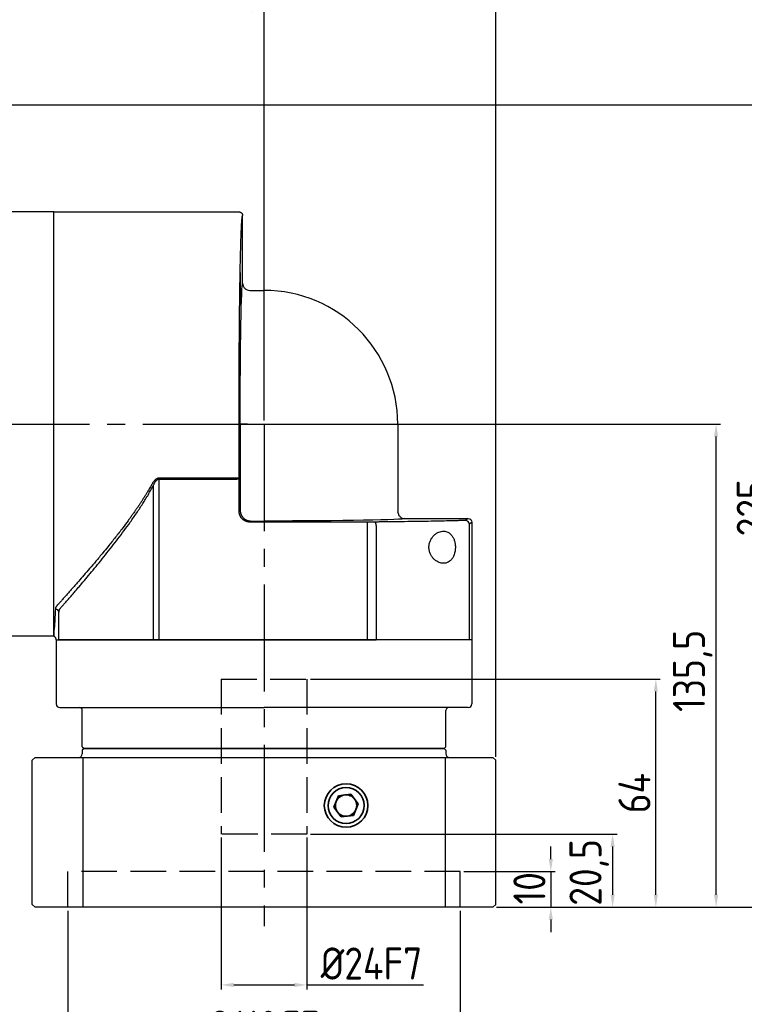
# Model space of a CAD drawing. Header units: millimetres. Extents: x -16 to 1014, y 0 to 717.
# Tile 13 of 15: x 499 to 702, y 299 to 576. Entities that reach past the tile are written whole.
import ezdxf

# ---------------------------------------------------------------- set-up
doc = ezdxf.new("R2010")
doc.units = ezdxf.units.MM
doc.header["$LTSCALE"] = 2.5
doc.header["$PDSIZE"] = -5
doc.linetypes.add('JIS_02_4.0', pattern=[5.5, 4, -1.5])
doc.linetypes.add('点画线', pattern=[18, 12, -2, 2, -2])
doc.layers.get('0').update_dxf_attribs({"lineweight": 35})
doc.layers.add('7中心线层', color=7, linetype='点画线')
doc.layers.add('标注线', color=7, linetype='Continuous')
for name, color, linetype, lineweight in [('中心线01', 7, 'JIS_02_4.0', 0), ('尺寸线层', 3, 'Continuous', 18), ('粗实线', 7, 'Continuous', 30)]:
    doc.layers.add(name, color=color, linetype=linetype, lineweight=lineweight)
doc.styles.add('工程字', font='gbenor.shx', dxfattribs={"bigfont": 'gbcbig.shx'})
doc.dimstyles.new('ISO-25', dxfattribs={"dimtxt": 9, "dimasz": 3.5, "dimexe": 1.25, "dimexo": 1, "dimgap": 1.5, "dimtad": 1, "dimtxsty": '工程字', "dimcen": 2, "dimadec": 0, "dimazin": 0, "dimtfac": 1, "dimtmove": 0, "dimatfit": 3, "dimfxl": 1, "dimarcsym": 0})

# ---------------------------------------------------------------- blocks, each defined once
blk = doc.blocks.new('*D17')
at = {"layer": 'Defpoints', "color": 0, "ltscale": 2.5}
for p in [(358.04, 594.82), (358.04, 511.16), (632.54, 367.86)]:
    blk.add_point(p, dxfattribs=at)
at = {"layer": '尺寸线层', "color": 0, "lineweight": -2}
for p, q in [((358.04, 512.16), (358.04, 596.07)), ((629.04, 594.82), (361.54, 594.82)), ((632.54, 368.86), (632.54, 596.07))]:
    blk.add_line(p, q, dxfattribs=at)
at = {"layer": '尺寸线层', "color": 0, "ltscale": 2.5}
for points in [[(361.54, 595.4), (361.54, 594.23), (358.04, 594.82)], [(629.04, 594.23), (629.04, 595.4), (632.54, 594.82)]]:
    blk.add_solid(points, dxfattribs=at)
at = {"layer": '尺寸线层', "color": 0, "ltscale": 2.5, "insert": (495.29, 601.38), "char_height": 9, "attachment_point": 5, "style": '工程字'}
blk.add_mtext('274,5', dxfattribs=at)
blk = doc.blocks.new('*D23')
at = {"layer": 'Defpoints', "color": 0, "ltscale": 2.5}
for p in [(567.54, 578.23), (406.04, 550.86), (567.54, 462.16)]:
    blk.add_point(p, dxfattribs=at)
at = {"layer": '尺寸线层', "color": 0, "lineweight": -2}
for p, q in [((406.04, 551.86), (406.04, 579.48)), ((409.54, 578.23), (564.04, 578.23)), ((567.54, 463.16), (567.54, 579.48))]:
    blk.add_line(p, q, dxfattribs=at)
at = {"layer": '尺寸线层', "color": 0, "ltscale": 2.5}
for points in [[(409.54, 578.81), (409.54, 577.64), (406.04, 578.23)], [(564.04, 577.64), (564.04, 578.81), (567.54, 578.23)]]:
    blk.add_solid(points, dxfattribs=at)
at = {"layer": '尺寸线层', "color": 0, "ltscale": 2.5, "insert": (486.79, 584.79), "char_height": 9, "attachment_point": 5, "style": '工程字'}
blk.add_mtext('161,5', dxfattribs=at)
blk = doc.blocks.new('*D26')
at = {"layer": 'Defpoints', "color": 0, "ltscale": 2.5}
for p in [(555.54, 347.16), (579.54, 347.16), (579.54, 304.86)]:
    blk.add_point(p, dxfattribs=at)
at = {"layer": '尺寸线层', "color": 0, "lineweight": -2}
for p, q in [((555.54, 346.16), (555.54, 303.61)), ((579.54, 346.16), (579.54, 303.61)), ((559.04, 304.86), (576.04, 304.86)), ((579.54, 304.86), (612.29, 304.86))]:
    blk.add_line(p, q, dxfattribs=at)
at = {"layer": '尺寸线层', "color": 0, "ltscale": 2.5}
for points in [[(559.04, 305.44), (559.04, 304.27), (555.54, 304.86)], [(576.04, 304.27), (576.04, 305.44), (579.54, 304.86)]]:
    blk.add_solid(points, dxfattribs=at)
at = {"layer": '尺寸线层', "color": 0, "ltscale": 2.5, "insert": (597.67, 310.86), "char_height": 9, "attachment_point": 5, "style": '工程字'}
blk.add_mtext('%%c24F7', dxfattribs=at)
blk = doc.blocks.new('*D27')
at = {"layer": 'Defpoints', "color": 0, "ltscale": 2.5}
for p in [(512.54, 326.66), (622.54, 326.66), (622.54, 287.11)]:
    blk.add_point(p, dxfattribs=at)
at = {"layer": '尺寸线层', "color": 0, "lineweight": -2}
for p, q in [((512.54, 325.66), (512.54, 285.86)), ((622.54, 325.66), (622.54, 285.86)), ((516.04, 287.11), (619.04, 287.11))]:
    blk.add_line(p, q, dxfattribs=at)
at = {"layer": '尺寸线层', "color": 0, "ltscale": 2.5}
for points in [[(516.04, 287.7), (516.04, 286.53), (512.54, 287.11)], [(619.04, 286.53), (619.04, 287.7), (622.54, 287.11)]]:
    blk.add_solid(points, dxfattribs=at)
at = {"layer": '尺寸线层', "color": 0, "ltscale": 2.5, "insert": (567.54, 293.11), "char_height": 9, "attachment_point": 5, "style": '工程字'}
blk.add_mtext('%%c110G7', dxfattribs=at)
blk = doc.blocks.new('*D28')
at = {"layer": 'Defpoints', "color": 0, "ltscale": 2.5}
for p in [(622.54, 336.66), (631.73, 326.66), (647.97, 326.66)]:
    blk.add_point(p, dxfattribs=at)
at = {"layer": '尺寸线层', "color": 0, "lineweight": -2}
for p, q in [((647.97, 340.16), (647.97, 343.66)), ((623.54, 336.66), (649.22, 336.66)), ((647.97, 336.66), (647.97, 326.66)), ((632.73, 326.66), (649.22, 326.66)), ((647.97, 323.16), (647.97, 319.66))]:
    blk.add_line(p, q, dxfattribs=at)
at = {"layer": '尺寸线层', "color": 0, "ltscale": 2.5}
for points in [[(647.39, 340.16), (648.55, 340.16), (647.97, 336.66)], [(648.55, 323.16), (647.39, 323.16), (647.97, 326.66)]]:
    blk.add_solid(points, dxfattribs=at)
at = {"layer": '尺寸线层', "color": 0, "ltscale": 2.5, "insert": (641.97, 331.96), "char_height": 9, "attachment_point": 5, "rotation": 90, "style": '工程字'}
blk.add_mtext('10', dxfattribs=at)
blk = doc.blocks.new('*D29')
at = {"layer": 'Defpoints', "color": 0, "ltscale": 2.5}
for p in [(579.54, 347.16), (631.73, 326.66), (665.31, 326.66)]:
    blk.add_point(p, dxfattribs=at)
at = {"layer": '尺寸线层', "color": 0, "lineweight": -2}
for p, q in [((580.54, 347.16), (666.56, 347.16)), ((665.31, 343.66), (665.31, 330.16)), ((632.73, 326.66), (666.56, 326.66))]:
    blk.add_line(p, q, dxfattribs=at)
at = {"layer": '尺寸线层', "color": 0, "ltscale": 2.5}
for points in [[(665.89, 343.66), (664.73, 343.66), (665.31, 347.16)], [(664.73, 330.16), (665.89, 330.16), (665.31, 326.66)]]:
    blk.add_solid(points, dxfattribs=at)
at = {"layer": '尺寸线层', "color": 0, "ltscale": 2.5, "insert": (658.75, 336.41), "char_height": 9, "attachment_point": 5, "rotation": 90, "style": '工程字'}
blk.add_mtext('20,5', dxfattribs=at)
blk = doc.blocks.new('*D30')
at = {"layer": 'Defpoints', "color": 0, "ltscale": 2.5}
for p in [(579.54, 390.66), (677.43, 390.66), (631.73, 326.66)]:
    blk.add_point(p, dxfattribs=at)
at = {"layer": '尺寸线层', "color": 0, "lineweight": -2}
for p, q in [((580.54, 390.66), (678.68, 390.66)), ((677.43, 330.16), (677.43, 387.16)), ((632.73, 326.66), (678.68, 326.66))]:
    blk.add_line(p, q, dxfattribs=at)
at = {"layer": '尺寸线层', "color": 0, "ltscale": 2.5}
for points in [[(678.01, 387.16), (676.84, 387.16), (677.43, 390.66)], [(676.84, 330.16), (678.01, 330.16), (677.43, 326.66)]]:
    blk.add_solid(points, dxfattribs=at)
at = {"layer": '尺寸线层', "color": 0, "ltscale": 2.5, "insert": (671.43, 358.66), "char_height": 9, "attachment_point": 5, "rotation": 90, "style": '工程字'}
blk.add_mtext('64', dxfattribs=at)
blk = doc.blocks.new('*D31')
at = {"layer": 'Defpoints', "color": 0, "ltscale": 2.5}
for p in [(567.54, 462.16), (694.34, 462.16), (631.73, 326.66)]:
    blk.add_point(p, dxfattribs=at)
at = {"layer": '尺寸线层', "color": 0, "lineweight": -2}
for p, q in [((568.54, 462.16), (695.59, 462.16)), ((694.34, 330.16), (694.34, 458.66)), ((632.73, 326.66), (695.59, 326.66))]:
    blk.add_line(p, q, dxfattribs=at)
at = {"layer": '尺寸线层', "color": 0, "ltscale": 2.5}
for points in [[(694.92, 458.66), (693.75, 458.66), (694.34, 462.16)], [(693.75, 330.16), (694.92, 330.16), (694.34, 326.66)]]:
    blk.add_solid(points, dxfattribs=at)
at = {"layer": '尺寸线层', "color": 0, "ltscale": 2.5, "insert": (687.78, 392.94), "char_height": 9, "attachment_point": 5, "rotation": 90, "style": '工程字'}
blk.add_mtext('135,5', dxfattribs=at)
blk = doc.blocks.new('*D32')
at = {"layer": 'Defpoints', "color": 0, "ltscale": 2.5}
for p in [(405.24, 551.66), (710.6, 551.66), (631.73, 326.66)]:
    blk.add_point(p, dxfattribs=at)
at = {"layer": '尺寸线层', "color": 0, "lineweight": -2}
for p, q in [((406.24, 551.66), (711.85, 551.66)), ((710.6, 330.16), (710.6, 548.16)), ((632.73, 326.66), (711.85, 326.66))]:
    blk.add_line(p, q, dxfattribs=at)
at = {"layer": '尺寸线层', "color": 0, "ltscale": 2.5}
for points in [[(711.18, 548.16), (710.01, 548.16), (710.6, 551.66)], [(710.01, 330.16), (711.18, 330.16), (710.6, 326.66)]]:
    blk.add_solid(points, dxfattribs=at)
at = {"layer": '尺寸线层', "color": 0, "ltscale": 2.5, "insert": (704.6, 438.69), "char_height": 9, "attachment_point": 5, "rotation": 90, "style": '工程字'}
blk.add_mtext('225', dxfattribs=at)
blk = doc.blocks.new('110DL1')
at = {"linetype": 'Continuous', "lineweight": 30}
for p, q in [((0, 0), (52, 0)), ((0, -117.97), (0, 0)), ((53, -1.25), (53, -1)), ((53, -20), (53, -10.25)), ((54.26, -21.83), (54.97, -22.04)), ((55, -22), (59, -22)), ((96.5, -59.5), (96.5, -84)), ((96.46, -84.03), (96.67, -84.74)), ((98.5, -86), (116.29, -86)), ((117.29, -87), (117.29, -120)), ((0.71, -120), (1.48, -120)), ((1.48, -120), (1.87, -120)), ((1.87, -120), (27.96, -120)), ((27.96, -120), (29.49, -120)), ((29.49, -120), (88.05, -120)), ((88.05, -120), (90.47, -120)), ((115.91, -120), (90.47, -120)), ((116.53, -120), (115.91, -120)), ((117.29, -120), (116.53, -120))]:
    blk.add_line(p, q, dxfattribs=at)
at = {"linetype": 'Continuous', "lineweight": 25}
for p, q in [((54.97, -22.06), (55, -22)), ((55, -22), (54.97, -22.06)), ((52.31, -59.5), (52.31, -83.69)), ((54.31, -59.5), (52.31, -59.5)), ((54.31, -59.5), (59, -59.5)), ((59, -59.5), (96.5, -59.5)), ((27.89, -76.89), (27.89, -120)), ((51.01, -74.67), (29.49, -74.67)), ((29.49, -74.93), (29.49, -74.67)), ((29.49, -74.93), (29.49, -120)), ((29.49, -74.93), (51.01, -74.93)), ((52.01, -83.99), (52.01, -74.67)), ((52.31, -83.69), (52.01, -83.99)), ((96.5, -84), (96.44, -84.03)), ((96.44, -84.03), (96.5, -84)), ((55.01, -86.99), (55.31, -86.69)), ((88.05, -86.99), (55.01, -86.99)), ((55.31, -86.69), (59, -86.69)), ((88.05, -87.99), (88.05, -86.99)), ((88.05, -120), (88.05, -87.99)), ((90.47, -87.98), (90.47, -120)), ((116.29, -86), (115.53, -86.51)), ((116.53, -87.51), (117.29, -87)), ((116.53, -87.51), (116.53, -120)), ((1.48, -120), (1.48, -112.28))]:
    blk.add_line(p, q, dxfattribs=at)
at = {"linetype": 'Continuous', "lineweight": 25, "flags": 128}
blk.add_lwpolyline([(90.47, -87.98), (90.46, -87.78), (90.43, -87.6), (90.38, -87.43), (90.32, -87.28), (90.25, -87.15), (90.17, -87.06), (90.08, -87), (89.98, -86.98)], dxfattribs=at)
at = {"linetype": 'Continuous', "lineweight": 30}
blk.add_arc((59, -59.5), 37.5, 0, 90, dxfattribs=at)
at = {"linetype": 'Continuous', "lineweight": 25}
for centre, radius, start, end in [((115.53, -87.51), 1, 0.0252, 89.9639), ((0.53, -112.36), 0.957, 5.0104, 92.772)]:
    blk.add_arc(centre, radius, start, end, dxfattribs=at)
at = {"linetype": 'Continuous', "lineweight": 30, "extrusion": (0, 0, -1)}
blk.add_ellipse((53, -5.75), major_axis=(0, 4.5), ratio=0.017455, start_param=3.141593, end_param=6.283185, dxfattribs=at)
at = {"linetype": 'Continuous', "lineweight": 25, "extrusion": (0, 0, -1)}
for centre in [(52.34, -21.49), (52.06, -59.5)]:
    blk.add_ellipse(centre, major_axis=(0, 4.5), ratio=0.017455, dxfattribs=at)
for centre, major_axis, start_param, end_param in [((53, -59.5), (0, 39.5), 4.712389, 6.282302), ((59, -86), (-39.5, 0), 3.142476, 4.712389), ((88.05, -86.92), (-4, 0), 4.207028, 4.712389), ((111.53, -86.51), (-4, 0), 3.167773, 3.645818)]:
    blk.add_ellipse(centre, major_axis=major_axis, ratio=0.017455, start_param=start_param, end_param=end_param, dxfattribs=at)
at = {"linetype": 'Continuous', "lineweight": 30, "extrusion": (-2.17981e-22, 3.0756e-12, -1)}
blk.add_ellipse((116.29, -87), major_axis=(-0.832, -0.555), ratio=0.999505, start_param=2.158969, end_param=3.729308, dxfattribs=at)
at = {"linetype": 'Continuous', "lineweight": 25}
for points, knots in [([(52.01, -74.67), (52.01, -74.43), (52.01, -73.95), (52.01, -73.22), (52, -72.5), (52, -71.77), (52, -71.04), (52, -70.31), (51.99, -69.58), (51.99, -68.84), (51.99, -67.25), (51.98, -64.78), (51.98, -61.44), (51.98, -58.08), (51.98, -54.73), (51.99, -51.4), (52, -46.99), (52.03, -41.58), (52.07, -35.31), (52.12, -29.36), (52.19, -23.81), (52.26, -18.73), (52.35, -14.18), (52.45, -10.22), (52.53, -7.47), (52.6, -5.61), (52.66, -4.39), (52.71, -3.35), (52.77, -2.49), (52.83, -1.83), (52.87, -1.45), (52.91, -1.24), (52.93, -1.13), (52.95, -1.06), (52.98, -1.01), (52.99, -1), (53, -1)], [0, 0, 0, 0, 0.006951, 0.013898, 0.020843, 0.027786, 0.034728, 0.041671, 0.048616, 0.055564, 0.062516, 0.093768, 0.125024, 0.156275, 0.187532, 0.218783, 0.25004, 0.312523, 0.375006, 0.43749, 0.499975, 0.562461, 0.624949, 0.687437, 0.749926, 0.781181, 0.812442, 0.843698, 0.874959, 0.906214, 0.937476, 0.949986, 0.962487, 0.974986, 0.987488, 1, 1, 1, 1]), ([(27.49, -76.46), (27.37, -76.66), (27.14, -77.07), (26.78, -77.69), (26.4, -78.34), (26, -79), (25.58, -79.68), (25.13, -80.38), (24.67, -81.1), (24.19, -81.84), (23.68, -82.59), (23.16, -83.37), (22.61, -84.15), (22.04, -84.96), (21.46, -85.78), (20.56, -87), (19.19, -88.84), (17.31, -91.27), (15.45, -93.59), (13.62, -95.83), (11.89, -97.89), (10.11, -99.99), (8.49, -101.86), (7.19, -103.36), (6.15, -104.54), (5.32, -105.48), (4.52, -106.37), (3.76, -107.24), (3.02, -108.06), (2.31, -108.85), (1.64, -109.6), (1.2, -110.08), (0.99, -110.32)], [0, 0, 0, 0, 0.013994, 0.028581, 0.043761, 0.059537, 0.075908, 0.092876, 0.110441, 0.128604, 0.147366, 0.166727, 0.186688, 0.20725, 0.228412, 0.250175, 0.303131, 0.374795, 0.449072, 0.500116, 0.569691, 0.634517, 0.694601, 0.749953, 0.783202, 0.815873, 0.847971, 0.879499, 0.910462, 0.940863, 0.970708, 1, 1, 1, 1]), ([(1.87, -111.17), (1.98, -111.04), (2.2, -110.79), (2.54, -110.4), (2.88, -110.01), (3.23, -109.61), (3.59, -109.21), (3.95, -108.79), (4.31, -108.37), (4.68, -107.95), (5.05, -107.52), (5.43, -107.08), (5.82, -106.63), (6.21, -106.18), (6.6, -105.72), (7, -105.26), (7.4, -104.78), (8.19, -103.86), (9.39, -102.43), (11.04, -100.45), (12.75, -98.37), (14.49, -96.2), (16.26, -93.97), (18.02, -91.69), (19.75, -89.39), (21.2, -87.39), (22.37, -85.72), (23.27, -84.41), (24.14, -83.11), (24.98, -81.82), (25.78, -80.54), (26.54, -79.27), (27.27, -78.01), (27.73, -77.16), (27.96, -76.74)], [0, 0, 0, 0, 0.015364, 0.030759, 0.046186, 0.061644, 0.077137, 0.092664, 0.108226, 0.123826, 0.139463, 0.155139, 0.170854, 0.186611, 0.202409, 0.218251, 0.234136, 0.250066, 0.311093, 0.373043, 0.435967, 0.499909, 0.563769, 0.626676, 0.688681, 0.749835, 0.783688, 0.816778, 0.849118, 0.880718, 0.911592, 0.941753, 0.971217, 1, 1, 1, 1]), ([(29.49, -74.67), (29.46, -74.67), (29.4, -74.67), (29.31, -74.69), (29.21, -74.71), (29.12, -74.73), (28.92, -74.81), (28.62, -74.99), (28.22, -75.36), (27.91, -75.77), (27.66, -76.15), (27.55, -76.35), (27.49, -76.46)], [0, 0, 0, 0, 0.032548, 0.065327, 0.09857, 0.132496, 0.167316, 0.320633, 0.500589, 0.750024, 0.86894, 1, 1, 1, 1]), ([(27.96, -76.74), (28.01, -76.65), (28.09, -76.46), (28.21, -76.2), (28.34, -75.95), (28.47, -75.74), (28.6, -75.55), (28.73, -75.39), (28.86, -75.25), (28.99, -75.13), (29.11, -75.04), (29.24, -74.98), (29.37, -74.94), (29.45, -74.93), (29.49, -74.93)], [0, 0, 0, 0, 0.128655, 0.248041, 0.358298, 0.459603, 0.552186, 0.636345, 0.712481, 0.781134, 0.84304, 0.899202, 0.950955, 1, 1, 1, 1]), ([(52.01, -74.67), (52.01, -74.67), (52.01, -74.67), (51.99, -74.67), (51.97, -74.67), (51.94, -74.67), (51.9, -74.67), (51.87, -74.67), (51.83, -74.67), (51.8, -74.67), (51.77, -74.67), (51.75, -74.67), (51.73, -74.67), (51.68, -74.67), (51.57, -74.67), (51.39, -74.67), (51.2, -74.67), (51.07, -74.67), (51.01, -74.67)], [0, 0, 0, 0, 0.068082, 0.132953, 0.193909, 0.250351, 0.301788, 0.347844, 0.388242, 0.422796, 0.451384, 0.473938, 0.490422, 0.500824, 0.632434, 0.760846, 0.88391, 1, 1, 1, 1]), ([(51.01, -74.93), (51.05, -74.93), (51.11, -74.93), (51.22, -74.92), (51.32, -74.91), (51.43, -74.9), (51.54, -74.88), (51.64, -74.86), (51.74, -74.84), (51.83, -74.81), (51.9, -74.78), (51.96, -74.74), (52, -74.71), (52.01, -74.68), (52.01, -74.67)], [0, 0, 0, 0, 0.062192, 0.128072, 0.197704, 0.271143, 0.348432, 0.429613, 0.514717, 0.603775, 0.696812, 0.793849, 0.894906, 1, 1, 1, 1]), ([(55.01, -86.99), (54.96, -86.99), (54.85, -86.98), (54.69, -86.97), (54.53, -86.95), (54.37, -86.92), (54.21, -86.88), (54.05, -86.83), (53.9, -86.77), (53.75, -86.71), (53.61, -86.64), (53.47, -86.56), (53.33, -86.47), (53.2, -86.38), (53.07, -86.27), (52.95, -86.17), (52.83, -86.05), (52.73, -85.93), (52.62, -85.8), (52.53, -85.67), (52.44, -85.53), (52.36, -85.39), (52.29, -85.25), (52.23, -85.1), (52.17, -84.95), (52.12, -84.79), (52.08, -84.63), (52.05, -84.47), (52.03, -84.31), (52.02, -84.15), (52.01, -84.04), (52.01, -83.99)], [0, 0, 0, 0, 0.034488, 0.068976, 0.103462, 0.137947, 0.172431, 0.206914, 0.241396, 0.275878, 0.310359, 0.34484, 0.379321, 0.413801, 0.44828, 0.48276, 0.51724, 0.55172, 0.586199, 0.620679, 0.65516, 0.689641, 0.724122, 0.758604, 0.793086, 0.827569, 0.862053, 0.896538, 0.931024, 0.965512, 1, 1, 1, 1]), ([(52.31, -83.69), (52.31, -83.74), (52.31, -83.85), (52.33, -84.01), (52.35, -84.17), (52.38, -84.33), (52.42, -84.49), (52.47, -84.65), (52.52, -84.8), (52.59, -84.95), (52.66, -85.09), (52.74, -85.24), (52.83, -85.37), (52.92, -85.51), (53.02, -85.63), (53.13, -85.75), (53.25, -85.87), (53.37, -85.98), (53.49, -86.08), (53.63, -86.17), (53.76, -86.26), (53.91, -86.34), (54.05, -86.41), (54.2, -86.48), (54.35, -86.53), (54.51, -86.58), (54.67, -86.62), (54.83, -86.65), (54.99, -86.67), (55.15, -86.69), (55.26, -86.69), (55.31, -86.69)], [0, 0, 0, 0, 0.034483, 0.068966, 0.103449, 0.137932, 0.172415, 0.206898, 0.24138, 0.275863, 0.310346, 0.344828, 0.379311, 0.413794, 0.448276, 0.482759, 0.517241, 0.551724, 0.586206, 0.620689, 0.655172, 0.689654, 0.724137, 0.75862, 0.793102, 0.827585, 0.862068, 0.896551, 0.931034, 0.965517, 1, 1, 1, 1]), ([(115.04, -86.54), (114.9, -86.54), (114.64, -86.55), (114.23, -86.56), (113.81, -86.58), (113.39, -86.59), (112.95, -86.6), (112.51, -86.61), (112.06, -86.63), (111.6, -86.64), (111.13, -86.65), (110.65, -86.66), (109.43, -86.69), (107.38, -86.73), (104.32, -86.79), (101.03, -86.84), (98.32, -86.88), (96.31, -86.91), (95.08, -86.92), (93.84, -86.94), (92.57, -86.95), (91.29, -86.96), (90.42, -86.97), (89.98, -86.98)], [0, 0, 0, 0, 0.022757, 0.045498, 0.068225, 0.090944, 0.113658, 0.136369, 0.159083, 0.181803, 0.204532, 0.227274, 0.250034, 0.375016, 0.500012, 0.624992, 0.749986, 0.791691, 0.833352, 0.87499, 0.916629, 0.958291, 1, 1, 1, 1]), ([(112.54, -92.77), (112.48, -92.46), (112.3, -91.85), (111.91, -91.08), (111.43, -90.46), (110.89, -90), (110.29, -89.7), (109.67, -89.55), (109.02, -89.54), (108.15, -89.71), (107.28, -90.14), (106.49, -90.85), (105.96, -91.53), (105.54, -92.35), (105.27, -93.31), (105.21, -94.33), (105.39, -95.32), (105.75, -96.21), (106.23, -96.95), (106.81, -97.55), (107.63, -98.16), (108.72, -98.6), (109.81, -98.56), (110.62, -98.26), (111.2, -97.87), (111.71, -97.33), (112.09, -96.7), (112.35, -96.06), (112.52, -95.44), (112.64, -94.67), (112.68, -93.76), (112.6, -93.09), (112.54, -92.77)], [0, 0, 0, 0, 0.030505, 0.062338, 0.09321, 0.125024, 0.155863, 0.187515, 0.218612, 0.250035, 0.312417, 0.3442, 0.374682, 0.407045, 0.437371, 0.468431, 0.499944, 0.530151, 0.562264, 0.592957, 0.625256, 0.687579, 0.749785, 0.781662, 0.812515, 0.844352, 0.874987, 0.895946, 0.916643, 0.937678, 0.969218, 1, 1, 1, 1]), ([(0.99, -110.32), (0.96, -110.35), (0.89, -110.42), (0.81, -110.53), (0.74, -110.64), (0.67, -110.74), (0.61, -110.88), (0.54, -111.04), (0.5, -111.22), (0.49, -111.34), (0.48, -111.4)], [0, 0, 0, 0, 0.100373, 0.200386, 0.300217, 0.400042, 0.500038, 0.666083, 0.832471, 1, 1, 1, 1]), ([(0.48, -111.4), (0.4, -112.98), (0.32, -114.32), (0.16, -116.52), (0.08, -117.37), (0, -117.97)], [0, 0, 0, 0, 0.5, 0.5, 1, 1, 1, 1]), ([(1.48, -112.28), (1.48, -112.24), (1.49, -112.17), (1.5, -112.05), (1.52, -111.94), (1.55, -111.83), (1.59, -111.69), (1.66, -111.53), (1.75, -111.35), (1.83, -111.23), (1.87, -111.17)], [0, 0, 0, 0, 0.099847, 0.199828, 0.299942, 0.40019, 0.500571, 0.669373, 0.835844, 1, 1, 1, 1])]:
    blk.add_open_spline(points, degree=3, knots=knots, dxfattribs=at)
at = {"linetype": 'Continuous', "lineweight": 30}
for points, knots in [([(52, 0), (52.03, 0), (52.1, 0), (52.21, -0.02), (52.32, -0.05), (52.42, -0.09), (52.52, -0.15), (52.62, -0.21), (52.72, -0.3), (52.83, -0.43), (52.92, -0.6), (52.99, -0.79), (53, -0.93), (53, -1)], [0, 0, 0, 0, 0.065607, 0.1337, 0.204011, 0.276206, 0.349882, 0.42458, 0.499802, 0.615495, 0.739545, 0.868919, 1, 1, 1, 1]), ([(53, -20), (53.03, -20.25), (53.07, -20.64), (53.32, -21.11), (53.66, -21.51), (53.98, -21.8), (54.25, -21.85), (54.25, -21.85)], [0, 0, 0, 0, 0.321307, 0.490957, 0.661846, 0.992067, 1, 1, 1, 1]), ([(96.65, -84.75), (96.66, -84.76), (96.71, -85.02), (96.99, -85.35), (97.39, -85.68), (97.86, -85.93), (98.25, -85.97), (98.5, -86)], [0, 0, 0, 0, 0.017702, 0.336702, 0.508176, 0.678268, 1, 1, 1, 1]), ([(0, -117.97), (0, -118.01), (0, -118.11), (0, -118.24), (0, -118.36), (0, -118.48), (0, -118.58), (0, -118.67), (0, -118.75), (0, -118.83), (0, -118.89), (0, -118.94), (0, -118.98), (0, -119.01), (0, -119.03), (0, -119.04), (0, -119.04)], [0, 0, 0, 0, 0.071486, 0.142917, 0.214305, 0.28566, 0.356994, 0.428319, 0.499648, 0.57099, 0.642359, 0.713765, 0.785221, 0.856738, 0.928327, 1, 1, 1, 1]), ([(0.71, -120), (0.71, -119.97), (0.7, -119.9), (0.69, -119.8), (0.66, -119.69), (0.62, -119.59), (0.57, -119.5), (0.51, -119.4), (0.43, -119.3), (0.31, -119.2), (0.17, -119.11), (0.06, -119.07), (0, -119.04)], [0, 0, 0, 0, 0.079379, 0.160886, 0.244144, 0.328717, 0.414127, 0.499864, 0.600339, 0.718453, 0.852623, 1, 1, 1, 1])]:
    blk.add_open_spline(points, degree=3, knots=knots, dxfattribs=at)

msp = doc.modelspace()

# ---------------------------------------------------------------- linework, layer by layer
for p, q in [((588.434, 357.908), (587.107, 354.708)), ((591.869, 358.359), (588.434, 357.908)), ((593.976, 355.61), (591.869, 358.359)), ((587.107, 354.708), (589.215, 351.959)), ((592.65, 352.41), (593.976, 355.61)), ((589.215, 351.959), (592.65, 352.41))]:
    msp.add_line(p, q)
at = {"extrusion": (0, 0, -1)}
for radius, start, end in [(6.1, 270, 90), (6.1, 90, 270), (3, 181.13259, 241.13259)]:
    msp.add_arc((-590.542, 355.159), radius, start, end, dxfattribs=at)
for radius, start, end in [(5.053, 67.47733, 247.47733), (5.053, 247.47733, 67.47733), (3, 157.47733, 217.47733), (3, 97.47733, 157.47733), (3, 67.47733, 97.47733), (3, 37.47733, 67.47733), (3, 337.47733, 37.47733), (3, 277.47733, 337.47733), (3, 217.47733, 247.47733), (3, 247.47733, 277.47733)]:
    msp.add_arc((590.542, 355.159), radius, start, end)
at = {"layer": '7中心线层', "color": 0}
for p, q in [((353.542, 462.159), (567.542, 462.159)), ((567.542, 462.159), (567.542, 321.371))]:
    msp.add_line(p, q, dxfattribs=at)
at = {"layer": '中心线01', "color": 0, "lineweight": 25}
for p, q in [((555.542, 390.659), (555.542, 347.159)), ((555.542, 390.659), (579.542, 390.659)), ((579.542, 390.659), (579.542, 347.159)), ((579.542, 347.159), (555.542, 347.159)), ((622.542, 336.659), (512.542, 336.659)), ((512.542, 326.659), (512.542, 336.659)), ((622.542, 326.659), (622.542, 336.659))]:
    msp.add_line(p, q, dxfattribs=at)
at = {"layer": '标注线', "lineweight": 30}
for p, q in [((509.248, 401.659), (509.248, 383.659)), ((625.836, 401.659), (625.836, 383.659))]:
    msp.add_line(p, q, dxfattribs=at)
at = {"layer": '标注线'}
for p, q in [((516.736, 368.659), (516.736, 326.659)), ((618.348, 368.659), (618.348, 326.659))]:
    msp.add_line(p, q, dxfattribs=at)
at = {"layer": '标注线', "lineweight": 30}
for centre, start, end in [((510.248, 383.659), 180, 270), ((624.836, 383.659), 270, 0)]:
    msp.add_arc(centre, 1, start, end, dxfattribs=at)
at = {"layer": '粗实线', "lineweight": 30}
for p, q in [((508.542, 521.659), (490.542, 521.659)), ((508.542, 402.659), (508.542, 521.659)), ((508.542, 402.659), (490.542, 402.659)), ((567.542, 401.659), (510.042, 401.659)), ((625.042, 401.659), (567.542, 401.659)), ((510.248, 382.659), (567.542, 382.659)), ((516.542, 371.659), (516.542, 381.859)), ((624.836, 382.659), (567.542, 382.659)), ((618.542, 371.659), (618.542, 381.859)), ((516.542, 371.659), (517.042, 371.159)), ((517.042, 371.159), (516.542, 370.659)), ((516.542, 370.659), (516.542, 369.659)), ((567.542, 371.159), (517.042, 371.159)), ((517.042, 371.159), (567.542, 371.159)), ((618.042, 371.159), (517.042, 371.159)), ((567.542, 371.159), (618.042, 371.159)), ((618.042, 371.159), (567.542, 371.159)), ((618.542, 371.659), (618.042, 371.159)), ((618.042, 371.159), (618.542, 370.659)), ((618.542, 370.659), (618.542, 369.659)), ((503.342, 368.659), (502.542, 367.859)), ((502.542, 327.459), (502.542, 367.859)), ((503.342, 368.659), (631.742, 368.659)), ((631.742, 368.659), (632.542, 367.859)), ((632.542, 327.459), (632.542, 367.859)), ((502.542, 327.459), (503.342, 326.659)), ((631.742, 326.659), (503.342, 326.659)), ((632.542, 327.459), (631.742, 326.659))]:
    msp.add_line(p, q, dxfattribs=at)
for centre, radius, start, end in [((515.742, 381.859), 0.8, 0, 90), ((619.342, 381.859), 0.8, 90, 180), ((515.542, 369.659), 1, 270, 0), ((619.542, 369.659), 1, 180, 270)]:
    msp.add_arc(centre, radius, start, end, dxfattribs=at)

# ---------------------------------------------------------------- block references
at = {"layer": '粗实线'}
msp.add_blockref('110DL1', (508.542, 521.659), dxfattribs=at)

# ---------------------------------------------------------------- dimensions: what is measured, and where the dimension line sits
at = {"layer": '尺寸线层', "color": 3}
dim = msp.add_linear_dim(base=(358.042, 594.816), p1=(632.542, 367.859), p2=(358.042, 511.159), dimstyle='ISO-25', override={"dimtxsty": '工程字'}, dxfattribs=at)
dim.commit()
dim.dimension.update_dxf_attribs({"geometry": '*D17', "text_midpoint": (495.292, 594.816), "dimtype": 160})
dim = msp.add_linear_dim(base=(567.542, 578.226), p1=(406.042, 550.86), p2=(567.542, 462.159), dimstyle='ISO-25', dxfattribs=at)
dim.commit()
dim.dimension.update_dxf_attribs({"geometry": '*D23', "text_midpoint": (486.792, 578.226), "dimtype": 160})
at = {"layer": '尺寸线层'}
for base, p1, p2, picture, middle in [((710.595, 551.66), (631.728, 326.66), (405.242, 551.66), '*D32', (710.595, 438.693)), ((694.338, 462.159), (631.728, 326.66), (567.542, 462.159), '*D31', (694.338, 392.939)), ((677.427, 390.659), (631.728, 326.66), (579.542, 390.659), '*D30', (677.427, 358.659)), ((665.311, 326.66), (579.542, 347.159), (631.728, 326.66), '*D29', (665.311, 336.409)), ((647.969, 326.66), (622.542, 336.659), (631.728, 326.66), '*D28', (647.969, 331.961))]:
    dim = msp.add_linear_dim(base=base, p1=p1, p2=p2, angle=90, dimstyle='ISO-25', dxfattribs=at)
    dim.commit()
    dim.dimension.update_dxf_attribs({"geometry": picture, "text_midpoint": middle, "dimtype": 160})
for base, p1, p2, text, picture, middle in [((579.542, 304.856), (555.542, 347.159), (579.542, 347.159), '%%c<>F7', '*D26', (597.667, 310.856)), ((622.542, 287.112), (512.542, 326.659), (622.542, 326.66), '%%c<>G7', '*D27', (567.542, 293.112))]:
    dim = msp.add_linear_dim(base=base, p1=p1, p2=p2, text=text, dimstyle='ISO-25', override={"dimtxt": 9, "dimtxsty": '工程字'}, dxfattribs=at)
    dim.commit()
    dim.dimension.update_dxf_attribs({"geometry": picture, "text_midpoint": middle})

doc.saveas('drawing.dxf')
